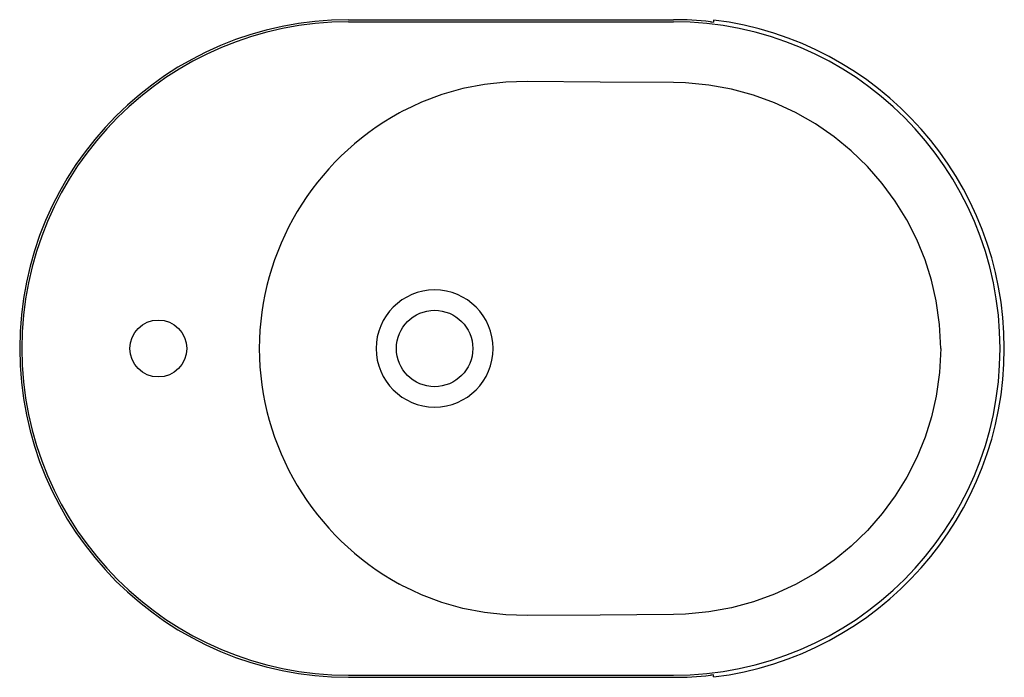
# Model space of a CAD drawing. Header units: millimetres. Extents: x 4171.134 to 4171.74, y 2360.262 to 2360.667.
import ezdxf

# ---------------------------------------------------------------- set-up
doc = ezdxf.new("R2010")
doc.units = ezdxf.units.MM
doc.layers.add('SANINDUSA', color=3, linetype='Continuous')

msp = doc.modelspace()

# ---------------------------------------------------------------- linework, layer by layer
at = {"layer": 'SANINDUSA'}
for p, q in [((4171.33644, 2360.66664), (4171.53644, 2360.66664)), ((4171.33644, 2360.6653), (4171.53644, 2360.6653)), ((4171.56115, 2360.66642), (4171.56115, 2360.66518)), ((4171.33644, 2360.26326), (4171.53644, 2360.26326)), ((4171.33644, 2360.26193), (4171.53644, 2360.26193)), ((4171.56115, 2360.26215), (4171.56115, 2360.26339))]:
    msp.add_line(p, q, dxfattribs=at)
at = {"layer": 'SANINDUSA', "flags": 128}
for points in [[(4171.53638, 2360.62802), (4171.49142, 2360.62829), (4171.44647, 2360.6286), (4171.43329, 2360.62821), (4171.42017, 2360.6268), (4171.40688, 2360.62424), (4171.39384, 2360.62057)], [(4171.70097, 2360.46428), (4171.70029, 2360.47896), (4171.69823, 2360.49363), (4171.69529, 2360.50639), (4171.6913, 2360.51895), (4171.68619, 2360.53139), (4171.68004, 2360.54346), (4171.67298, 2360.55489), (4171.66495, 2360.56579), (4171.65588, 2360.5762), (4171.64589, 2360.58588), (4171.63527, 2360.59459), (4171.62388, 2360.60245), (4171.61161, 2360.60947), (4171.59869, 2360.61545), (4171.58566, 2360.6202), (4171.57219, 2360.62386), (4171.55816, 2360.62642), (4171.54385, 2360.62779), (4171.53638, 2360.62802)], [(4171.39384, 2360.62057), (4171.3814, 2360.6159), (4171.37541, 2360.61305)], [(4171.37541, 2360.61305), (4171.36931, 2360.61015), (4171.36784, 2360.60929)], [(4171.70097, 2360.46428), (4171.70029, 2360.44961), (4171.69823, 2360.43494), (4171.69529, 2360.42218), (4171.6913, 2360.40962), (4171.68619, 2360.39717), (4171.68004, 2360.38511), (4171.67298, 2360.37367), (4171.66495, 2360.36278), (4171.65588, 2360.35237), (4171.64589, 2360.34269), (4171.63527, 2360.33397), (4171.62388, 2360.32612), (4171.61161, 2360.3191), (4171.59869, 2360.31311), (4171.58566, 2360.30837), (4171.57219, 2360.30471), (4171.55816, 2360.30214), (4171.54385, 2360.30078), (4171.53638, 2360.30055)], [(4171.37541, 2360.31552), (4171.36931, 2360.31842), (4171.36784, 2360.31928)], [(4171.39384, 2360.308), (4171.3814, 2360.31266), (4171.37541, 2360.31552)], [(4171.53638, 2360.30055), (4171.49142, 2360.30027), (4171.44647, 2360.29997), (4171.43329, 2360.30036), (4171.42017, 2360.30177), (4171.40688, 2360.30433), (4171.39384, 2360.308)]]:
    msp.add_lwpolyline(points, dxfattribs=at)
at = {"layer": 'SANINDUSA'}
for centre, radius in [((4171.38944, 2360.46428), 0.0235), ((4171.21944, 2360.46428), 0.0175)]:
    msp.add_circle(centre, radius, dxfattribs=at)
for centre, radius, start, end in [((4171.33644, 2360.46428), 0.20236, 90, 270), ((4171.33644, 2360.46428), 0.20102, 90, 270), ((4171.53644, 2360.46428), 0.20236, 83.55527, 90), ((4171.53644, 2360.46428), 0.20102, 270, 90), ((4171.56247, 2360.69064), 0.0255, 262.50844, 267.02219), ((4171.53644, 2360.46428), 0.20364, 276.97057, 83.02943), ((4171.44774, 2360.46348), 0.16626, 118.72067, 179.72381), ((4171.38945, 2360.46427), 0.03603, 0.02269, 179.97731), ((4171.44774, 2360.46509), 0.16626, 180.27619, 241.27933), ((4171.38945, 2360.4643), 0.03603, 180.02269, 359.97731), ((4171.53644, 2360.46428), 0.20236, 270, 276.44473), ((4171.56247, 2360.23792), 0.0255, 92.97781, 97.49156)]:
    msp.add_arc(centre, radius, start, end, dxfattribs=at)

doc.saveas('drawing.dxf')
